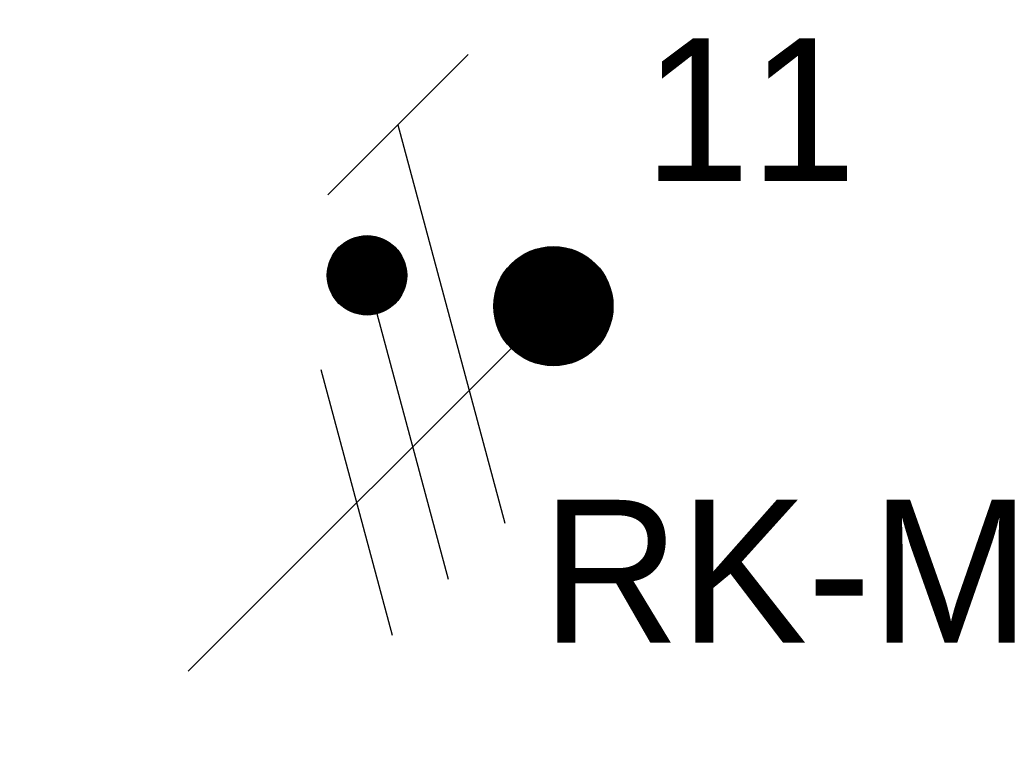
# Model space of a CAD drawing. Header units: millimetres. Extents: x 6284 to 49724, y -867 to 32857.
# Tile 2 of 4: x 35091 to 35711, y 13286 to 13749. Entities that reach past the tile are written whole.
import ezdxf
from ezdxf.enums import TextEntityAlignment as Align

# ---------------------------------------------------------------- set-up
doc = ezdxf.new("R2010")
doc.units = ezdxf.units.MM
doc.header["$LTSCALE"] = 100
doc.layers.add('EL6222--', color=3, linetype='Continuous')
doc.styles.add('BURO-018', font='BUROFONT.shx', dxfattribs={"height": 90})

# ---------------------------------------------------------------- blocks, each defined once
blk = doc.blocks.new('E00078')
at = {"color": 0, "linetype": 'Continuous'}
for p, q in [((-3, 6.482), (-3, 8.982)), ((-3, 7.732), (1.5, 5.134)), ((0, 7.5), (0, 1)), ((1.5, 4.134), (-1.5, 5.866)), ((1.5, 3.134), (-1.5, 4.866))]:
    blk.add_line(p, q, dxfattribs=at)
at = {"color": 0, "const_width": 0.75}
blk.add_lwpolyline([(-0.375, 7.5, 1), (0.375, 7.5, 1)], format="xyb", close=True, dxfattribs=at)
at = {"color": 0, "linetype": 'Continuous', "const_width": 0.5}
blk.add_lwpolyline([(-2.183, 6.116, 1), (-1.683, 6.116, 1)], format="xyb", close=True, dxfattribs=at)
at = {"color": 0, "linetype": 'Continuous'}
for centre, radius in [((0, 7.5), 0.75), ((-1.933, 6.116), 0.5)]:
    blk.add_circle(centre, radius, dxfattribs=at)
at = {"color": 0, "linetype": 'Continuous', "style": 'BURO-018'}
for tag, p in [('PANEL', (0, 14)), ('CIRCUIT', (0, 11)), ('SUBCIRCUIT', (4.5, 11))]:
    blk.add_attdef(tag, text='', height=1.8, dxfattribs=at).set_placement(p, align=Align.MIDDLE)
at = {"color": 0, "linetype": 'Continuous', "style": 'BURO-018', "flags": 1}
for tag, p in [('POWERCODE', (13, 11)), ('ARTICLECODE', (0, 0))]:
    blk.add_attdef(tag, text='', height=1.8, dxfattribs=at).set_placement(p, align=Align.MIDDLE)

msp = doc.modelspace()

# ---------------------------------------------------------------- block references
at = {"layer": 'EL6222--', "color": 30, "linetype": 'Continuous'}
ref = msp.add_blockref('E00078', (35162.16, 13303.21), dxfattribs=dict(at, xscale=50, yscale=50, zscale=50, rotation=314.9996664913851))
ref.add_attrib('CIRCUIT', '11', dxfattribs={"layer": '0', "color": 1, "linetype": 'Continuous', "height": 90, "style": 'BURO-018'}).set_placement((35551.07, 13692.12), align=Align.MIDDLE)
ref.add_attrib('POWERCODE', 'RK-M', dxfattribs={"layer": '0', "color": 1, "linetype": 'Continuous', "height": 90, "style": 'BURO-018'}).set_placement((35573.71, 13401.42), align=Align.MIDDLE)

doc.saveas('drawing.dxf')
